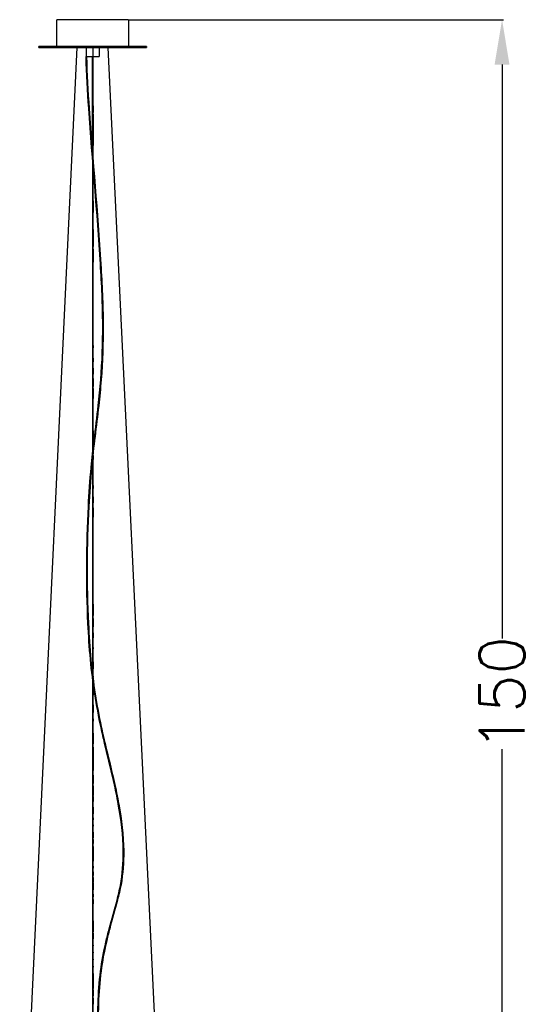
# Model space of a CAD drawing. Header units: centimetres. Extents: x -33 to 99, y -220 to 0.
# Tile 4 of 4: x -8 to 48, y -110 to 0. Entities that reach past the tile are written whole.
import ezdxf

# ---------------------------------------------------------------- set-up
doc = ezdxf.new("R2010")
doc.units = ezdxf.units.CM
doc.header["$MEASUREMENT"] = 0
doc.layers.add('cotas', color=1, linetype='Continuous')
doc.styles.get("Standard").update_dxf_attribs({"font": 'romans.shx', "height": 5, "bigfont": '@extfont2.shx'})
doc.dimstyles.get("Standard").update_dxf_attribs({"dimtxt": 0.18, "dimasz": 5, "dimexe": 0.18, "dimexo": 0.0625, "dimgap": 0.09, "dimtad": 0, "dimtoh": 1, "dimdec": 0, "dimzin": 0, "dimdsep": 46, "dimtxsty": 'Standard', "dimcen": 1.5, "dimadec": 0, "dimazin": 0, "dimtfac": 1, "dimtdec": 0, "dimtofl": 0, "dimtmove": 0, "dimatfit": 3, "dimfxl": 1, "dimtolj": 1, "dimtzin": 0, "dimarcsym": 0})

# ---------------------------------------------------------------- blocks, each defined once
blk = doc.blocks.new('*D8')
at = {"layer": 'cotas', "color": 0, "lineweight": -2, "transparency": 16777216}
for p, q in [((4.06, 0), (45.75, 0)), ((45.57, -5), (45.57, -68.83)), ((45.57, -144.98), (45.57, -81.15)), ((32.47, -149.98), (45.75, -149.98))]:
    blk.add_line(p, q, dxfattribs=at)
at = {"layer": 'cotas', "color": 0, "transparency": 16777216}
for points in [[(44.74, -5), (46.4, -5), (45.57, 0)], [(44.74, -144.98), (46.4, -144.98), (45.57, -149.98)]]:
    blk.add_solid(points, dxfattribs=at)
at = {"layer": 'Defpoints', "color": 0, "transparency": 16777216}
for p in [(4, 0), (32.41, -149.98), (45.57, -149.98)]:
    blk.add_point(p, dxfattribs=at)
at = {"layer": 'cotas', "color": 0, "transparency": 16777216, "insert": (45.57, -74.99), "char_height": 5, "attachment_point": 5, "rotation": 90}
blk.add_mtext('\\A1;150', dxfattribs=at)
blk = doc.blocks.new('SH04-1')
for p, q in [((-1.75, -3.1), (-8.12, -137.02)), ((8.18, -137.02), (1.72, -3.1))]:
    blk.add_line(p, q)
for points in [[(4, 0), (0, 0), (-4, 0)], [(-4, -3), (-4, -1.5), (-4, 0)], [(4, 0), (4, -1.5), (4, -3)], [(-6, -3.1), (-6, -3.05), (-6, -3)], [(-6, -3.1), (0, -3.1), (5.99, -3.1)], [(-0.69, -4.1), (-0.69, -3.6), (-0.69, -3.1)], [(0.04, -3.1), (0.04, -70.06), (0.04, -137.02)], [(0.71, -3.1), (0.71, -3.6), (0.71, -4.1)], [(6, -3), (6, -3.05), (6, -3.1)], [(-0.69, -4.1), (-0.35, -4.1), (-0.01, -4.1)], [(0.03, -4.1), (0.37, -4.1), (0.71, -4.1)], [(0.03, -21.48), (0.03, -15.12), (0.03, -8.76)], [(0.06, -36.26), (0.06, -36.39), (0.06, -36.52)], [(0.06, -37.64), (0.06, -37.08), (0.06, -36.52)], [(0.06, -37.64), (0.06, -37.85), (0.06, -38.06)], [(0.06, -38.77), (0.06, -38.41), (0.06, -38.06)], [(0.06, -38.77), (0.06, -39.1), (0.06, -39.43)], [(0.06, -39.9), (0.06, -39.66), (0.06, -39.43)], [(0.06, -39.9), (0.06, -40.35), (0.06, -40.8)], [(0.06, -41.02), (0.06, -40.91), (0.06, -40.8)], [(0.06, -41.02), (0.06, -41.59), (0.06, -42.15)], [(0.06, -45.75), (0.06, -43.95), (0.06, -42.15)], [(0.06, -45.75), (0.06, -46.54), (0.06, -47.34)], [(0.06, -48.48), (0.06, -47.91), (0.06, -47.34)], [(0.06, -48.48), (0.06, -48.71), (0.06, -48.94)], [(0.06, -51.83), (0.06, -50.38), (0.06, -48.94)], [(0.06, -51.83), (0.06, -51.99), (0.06, -52.15)], [(0.06, -53.07), (0.06, -52.61), (0.06, -52.15)], [(0.06, -53.07), (0.06, -53.41), (0.06, -53.75)], [(0.06, -54.31), (0.06, -54.03), (0.06, -53.75)], [(0.06, -54.31), (0.06, -54.84), (0.06, -55.36)], [(0.06, -65.01), (0.06, -60.18), (0.06, -55.36)], [(0.06, -65.01), (0.06, -65.65), (0.06, -66.29)], [(0.06, -66.61), (0.06, -66.45), (0.06, -66.29)], [(0.06, -66.61), (0.06, -67.07), (0.06, -67.53)], [(0.06, -68.22), (0.06, -67.88), (0.06, -67.53)], [(0.06, -68.22), (0.06, -68.49), (0.06, -68.77)], [(0.06, -69.83), (0.06, -69.3), (0.06, -68.77)], [(0.06, -69.83), (0.06, -69.91), (0.06, -70)], [(0.06, -71.43), (0.06, -70.71), (0.06, -70)], [(0.06, -71.43), (0.06, -71.82), (0.06, -72.21)], [(0.06, -73.03), (0.06, -72.62), (0.06, -72.21)], [(0.06, -73.03), (0.06, -73.11), (0.06, -73.19)], [(0.06, -74.62), (0.06, -73.9), (0.06, -73.19)], [(0.06, -74.62), (0.06, -74.88), (0.06, -75.14)], [(0.06, -76.21), (0.06, -75.67), (0.06, -75.14)], [(0.06, -76.21), (0.06, -76.64), (0.06, -77.08)], [(0.06, -77.79), (0.06, -77.43), (0.06, -77.08)], [(0.06, -77.79), (0.06, -77.92), (0.06, -78.04)], [(0.06, -79.36), (0.06, -78.7), (0.06, -78.04)], [(0.06, -79.36), (0.06, -79.96), (0.06, -80.56)], [(0.06, -80.93), (0.06, -80.75), (0.06, -80.56)], [(0.06, -80.93), (0.06, -82.24), (0.06, -83.54)], [(0.06, -84.06), (0.06, -83.8), (0.06, -83.54)], [(0.06, -84.06), (0.06, -84.51), (0.06, -84.97)], [(0.06, -85.23), (0.06, -85.1), (0.06, -84.97)], [(0.06, -85.23), (0.06, -85.77), (0.06, -86.32)], [(0.06, -86.41), (0.06, -86.37), (0.06, -86.32)], [(0.06, -86.41), (0.06, -86.7), (0.06, -86.99)], [(0.06, -87.6), (0.06, -87.3), (0.06, -86.99)], [(0.06, -87.6), (0.06, -87.97), (0.06, -88.35)], [(0.06, -88.79), (0.06, -88.57), (0.06, -88.35)], [(0.06, -88.79), (0.06, -88.91), (0.06, -89.03)], [(0.06, -89.59), (0.06, -89.31), (0.06, -89.03)], [(0.06, -89.59), (0.06, -89.65), (0.06, -89.71)], [(0.06, -90.39), (0.06, -90.05), (0.06, -89.71)], [(0.06, -90.39), (0.06, -90.71), (0.06, -91.03)], [(0.06, -91.19), (0.06, -91.11), (0.06, -91.03)], [(0.06, -91.19), (0.06, -91.43), (0.06, -91.66)], [(0.06, -91.99), (0.06, -91.83), (0.06, -91.66)], [(0.06, -91.99), (0.06, -92.8), (0.06, -93.6)], [(0.06, -94.19), (0.06, -93.9), (0.06, -93.6)], [(0.06, -94.19), (0.06, -94.3), (0.06, -94.4)], [(0.06, -94.82), (0.06, -94.61), (0.06, -94.4)], [(0.06, -94.82), (0.06, -95.01), (0.06, -95.2)], [(0.06, -95.45), (0.06, -95.32), (0.06, -95.2)], [(0.06, -95.45), (0.06, -95.72), (0.06, -96)], [(0.06, -96.06), (0.06, -96.03), (0.06, -96)], [(0.06, -96.06), (0.06, -96.42), (0.06, -96.79)], [(0.06, -97.27), (0.06, -97.03), (0.06, -96.79)], [(0.06, -97.27), (0.06, -97.42), (0.06, -97.57)], [(0.06, -97.87), (0.06, -97.72), (0.06, -97.57)], [(0.06, -97.87), (0.06, -98.11), (0.06, -98.35)], [(0.06, -100.27), (0.06, -99.31), (0.06, -98.35)], [(0.06, -100.27), (0.06, -100.86), (0.06, -101.46)], [(0.06, -101.61), (0.06, -101.54), (0.06, -101.46)], [(0.06, -101.61), (0.06, -101.93), (0.06, -102.24)], [(0.06, -102.97), (0.06, -102.6), (0.06, -102.24)], [(0.06, -102.97), (0.06, -102.99), (0.06, -103.02)], [(0.06, -103.74), (0.06, -103.38), (0.06, -103.02)], [(0.06, -103.74), (0.06, -103.78), (0.06, -103.81)], [(0.06, -104.53), (0.06, -104.17), (0.06, -103.81)], [(0.06, -104.53), (0.06, -104.56), (0.06, -104.6)], [(0.06, -105.31), (0.06, -104.95), (0.06, -104.6)], [(0.06, -105.31), (0.06, -105.35), (0.06, -105.39)], [(0.06, -106.1), (0.06, -105.75), (0.06, -105.39)], [(0.06, -106.1), (0.06, -106.54), (0.06, -106.99)], [(0.06, -107.02), (0.06, -107), (0.06, -106.99)], [(0.06, -107.02), (0.06, -107.4), (0.06, -107.79)], [(0.06, -107.94), (0.06, -107.86), (0.06, -107.79)], [(0.06, -107.94), (0.06, -108.27), (0.06, -108.59)], [(0.06, -108.86), (0.06, -108.73), (0.06, -108.59)], [(0.06, -108.86), (0.06, -109.2), (0.06, -109.54)]]:
    blk.add_open_spline(points, degree=2)
for points, weights, knots in [([(5.99, -3), (6, -3), (6, -3), (6, -3), (0, -3), (-6, -3), (-6, -3)], [1, 1, 1, 0.707106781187, 1, 0.707106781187, 1], [0, 0, 0, 0.005965, 0.005965, 9.430743, 9.430743, 18.855521, 18.855521, 18.855521]), ([(-0.02, -4.1), (0, -4.1), (0.01, -4.1), (0.02, -4.1), (0.03, -4.1)], [1, 0.981920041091, 1, 0.968761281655, 1], [0, 0, 0, 0.02511475, 0.02511475, 0.05059662, 0.05059662, 0.05059662])]:
    blk.add_rational_spline(points, weights, degree=2, knots=knots)
for points, knots in [([(7.45, -137.02), (7.03, -134.96), (6.26, -132.1), (4.56, -127.64), (3.03, -124.42), (1.71, -120.73), (1.02, -117.36), (0.6, -113.49), (0.55, -109.6), (0.8, -105.96), (1.32, -103.19), (1.98, -100.56), (2.6, -98.47), (3.28, -95.62), (3.56, -92.02), (3.06, -88.17), (2.25, -84.2), (1.52, -81.39), (0.78, -78.12), (0.2, -75.01), (-0.29, -71.13), (-0.73, -64.17), (-0.68, -57.03), (-0.24, -50.23), (0.21, -46.51), (0.6, -43.26), (1.03, -38.99), (1.21, -33.73), (0.73, -23.66), (-0.22, -13.73), (-0.68, -6.03), (-0.72, -4.1)], [0, 0, 0, 0, 6.283435, 8.857575, 14.32362, 16.978601, 20.596963, 24.619078, 28.640274, 32.259048, 35.557736, 37.084563, 40.387374, 42.077593, 45.896438, 51.164721, 53.65774, 58.080367, 59.849434, 63.709849, 67.570331, 71.591046, 84.618997, 88.962499, 92.018715, 95.879693, 98.775853, 104.887924, 111.643293, 129.014212, 134.801475, 134.801475, 134.801475, 134.801475]), ([(-0.68, -4.1), (-0.63, -6.03), (-0.17, -13.74), (0.78, -23.67), (1.26, -33.74), (1.08, -39), (0.55, -44.28), (-0.09, -48.96), (-0.65, -57.04), (-0.67, -64.18), (-0.24, -71.13), (0.25, -74.97), (0.82, -78.08), (1.56, -81.32), (2.29, -84.18), (3.12, -88.14), (3.59, -91.98), (3.35, -95.59), (2.65, -98.46), (2.04, -100.57), (1.37, -103.19), (0.86, -105.96), (0.59, -109.61), (0.65, -113.5), (1.07, -117.39), (1.78, -120.76), (3.1, -124.48), (4.63, -127.67), (6.32, -132.14), (7.08, -134.97), (7.5, -137.02)], [0, 0, 0, 0, 5.790333, 23.162598, 29.918871, 36.031124, 38.926597, 45.841325, 50.184501, 63.212782, 67.233815, 71.093745, 74.793236, 76.723337, 81.067394, 83.640919, 88.87009, 92.648531, 94.418869, 97.718471, 99.244847, 102.543249, 106.162316, 110.183372, 114.204932, 117.903926, 120.477982, 126.028269, 128.522013, 134.796101, 134.796101, 134.796101, 134.796101]), ([(0.01, -137.02), (0.01, -99.56), (0.01, -58.03), (0.01, -13.73), (-0.01, -6.88), (-0.02, -4.1)], [0, 0, 0, 0, 112.379728, 124.567815, 132.913572, 132.913572, 132.913572, 132.913572])]:
    blk.add_open_spline(points, degree=3, knots=knots)
for points, weights in [([(0.05, -9.57), (0.05, -9.94), (0.05, -10.31)], [1, 0.99999999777, 1]), ([(0.05, -10.52), (0.05, -10.42), (0.05, -10.31)], [1, 0.999999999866, 1]), ([(0.05, -10.52), (0.05, -12.26), (0.05, -13.99)], [1, 0.999999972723, 1]), ([(0.06, -20.14), (0.05, -17.07), (0.05, -13.99)], [1, 0.999999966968, 1]), ([(0.06, -20.14), (0.06, -20.8), (0.06, -21.45)], [1, 0.999999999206, 1]), ([(0.06, -23.35), (0.06, -22.4), (0.06, -21.45)], [1, 0.999999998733, 1]), ([(0.06, -23.35), (0.06, -24.3), (0.06, -25.24)], [1, 0.99999999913, 1]), ([(0.06, -25.53), (0.06, -25.38), (0.06, -25.24)], [1, 0.999999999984, 1]), ([(0.06, -25.53), (0.06, -26.24), (0.06, -26.96)], [1, 0.999999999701, 1]), ([(0.06, -36.26), (0.06, -31.61), (0.06, -26.96)], [1, 0.999999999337, 1])]:
    blk.add_rational_spline(points, weights, degree=2)
at = {"layer": 'cotas'}
dim = blk.add_linear_dim(base=(45.57, -149.98), p1=(4, 0), p2=(32.41, -149.98), angle=90, dimstyle='Standard', dxfattribs=at)
dim.commit()
dim.dimension.update_dxf_attribs({"geometry": '*D8', "text_midpoint": (45.57, -74.99)})

msp = doc.modelspace()

# ---------------------------------------------------------------- block references
msp.add_blockref('SH04-1', (0, 0))

doc.saveas('drawing.dxf')
